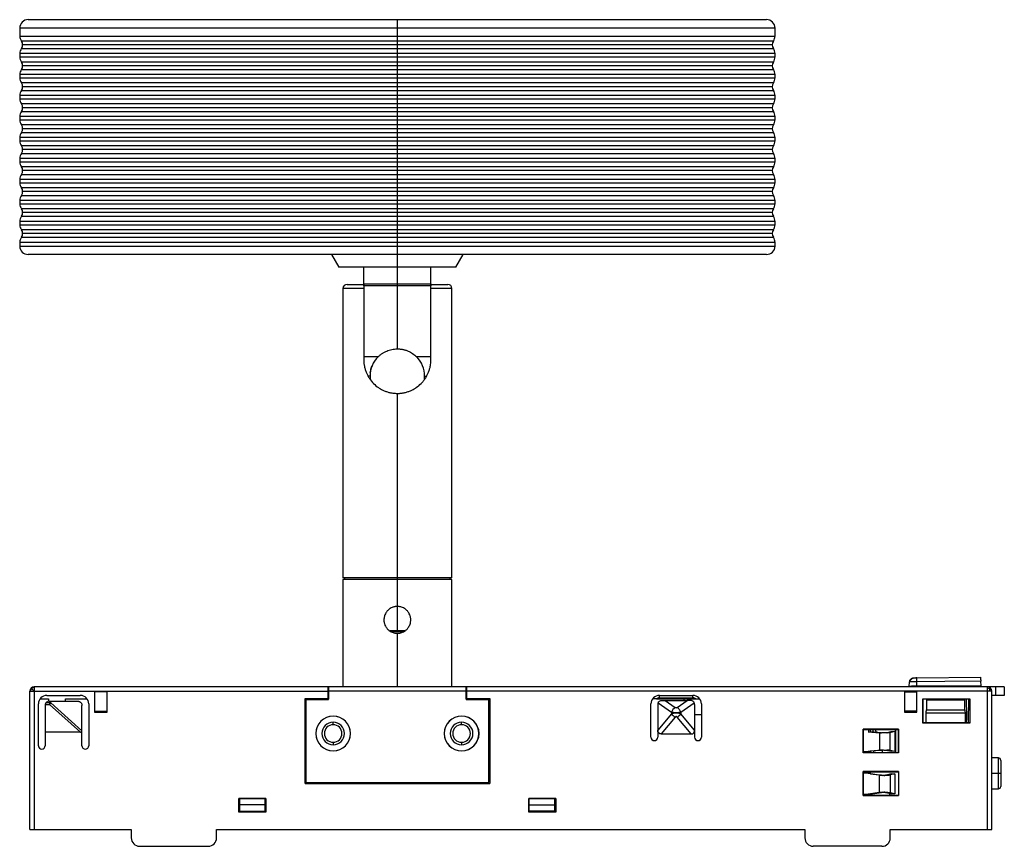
# Paper-space layout '_Inferior' of a CAD drawing. Header units: millimetres. Extents: x -31 to 87, y -3 to 95.
import ezdxf

# ---------------------------------------------------------------- set-up
doc = ezdxf.new("R2010")
doc.units = ezdxf.units.MM

psp = doc.layouts.new('_Inferior')

# ---------------------------------------------------------------- linework, layer by layer
at = {"color": 7, "linetype": 'Continuous', "lineweight": 25}
for p, q in [((-29.64, 95.06), (58.36, 95.06)), ((14.36, 55.81), (14.36, 95.06)), ((-30.64, 94.06), (-30.64, 93.11)), ((59.36, 94.06), (-30.64, 94.06)), ((59.36, 93.11), (59.36, 94.06)), ((-30.64, 93.11), (59.36, 93.11)), ((59.16, 92.51), (-30.44, 92.51)), ((-30.44, 91.61), (59.16, 91.61)), ((59.01, 92.06), (-30.29, 92.06)), ((-30.64, 91.01), (-30.64, 90.61)), ((59.36, 91.01), (-30.64, 91.01)), ((-30.64, 90.61), (59.36, 90.61)), ((59.36, 90.61), (59.36, 91.01)), ((59.16, 90.01), (-30.44, 90.01)), ((59.01, 89.56), (-30.29, 89.56)), ((-30.64, 88.51), (-30.64, 88.11)), ((59.36, 88.51), (-30.64, 88.51)), ((-30.64, 88.11), (59.36, 88.11)), ((-30.44, 89.11), (59.16, 89.11)), ((59.36, 88.11), (59.36, 88.51)), ((59.16, 87.51), (-30.44, 87.51)), ((59.01, 87.06), (-30.29, 87.06)), ((-30.64, 86.01), (-30.64, 85.61)), ((59.36, 86.01), (-30.64, 86.01)), ((-30.44, 86.61), (59.16, 86.61)), ((59.36, 85.61), (59.36, 86.01)), ((-30.64, 85.61), (59.36, 85.61)), ((59.16, 85.01), (-30.44, 85.01)), ((59.01, 84.56), (-30.29, 84.56)), ((-30.64, 83.51), (-30.64, 83.11)), ((59.36, 83.51), (-30.64, 83.51)), ((-30.44, 84.11), (59.16, 84.11)), ((59.36, 83.11), (59.36, 83.51)), ((-30.64, 83.11), (59.36, 83.11)), ((59.16, 82.51), (-30.44, 82.51)), ((-30.64, 81.01), (-30.64, 80.61)), ((59.36, 81.01), (-30.64, 81.01)), ((-30.44, 81.61), (59.16, 81.61)), ((59.01, 82.06), (-30.29, 82.06)), ((59.36, 80.61), (59.36, 81.01)), ((-30.64, 80.61), (59.36, 80.61)), ((59.16, 80.01), (-30.44, 80.01)), ((-30.44, 79.11), (59.16, 79.11)), ((59.01, 79.56), (-30.29, 79.56)), ((-30.64, 78.51), (-30.64, 78.11)), ((59.36, 78.51), (-30.64, 78.51)), ((-30.64, 78.11), (59.36, 78.11)), ((59.16, 77.51), (-30.44, 77.51)), ((59.36, 78.11), (59.36, 78.51)), ((-30.44, 76.61), (59.16, 76.61)), ((59.01, 77.06), (-30.29, 77.06)), ((-30.64, 76.01), (-30.64, 75.61)), ((59.36, 76.01), (-30.64, 76.01)), ((-30.64, 75.61), (59.36, 75.61)), ((59.36, 75.61), (59.36, 76.01)), ((59.16, 75.01), (-30.44, 75.01)), ((-30.44, 74.11), (59.16, 74.11)), ((59.01, 74.56), (-30.29, 74.56)), ((-30.64, 73.51), (-30.64, 73.11)), ((59.36, 73.51), (-30.64, 73.51)), ((-30.64, 73.11), (59.36, 73.11)), ((59.36, 73.11), (59.36, 73.51)), ((59.16, 72.51), (-30.44, 72.51)), ((-30.44, 71.61), (59.16, 71.61)), ((59.01, 72.06), (-30.29, 72.06)), ((-30.64, 71.01), (-30.64, 70.61)), ((59.36, 71.01), (-30.64, 71.01)), ((-30.64, 70.61), (59.36, 70.61)), ((59.36, 70.61), (59.36, 71.01)), ((59.16, 70.01), (-30.44, 70.01)), ((59.01, 69.56), (-30.29, 69.56)), ((-30.64, 68.51), (-30.64, 68.06)), ((59.36, 68.51), (-30.64, 68.51)), ((-30.64, 68.06), (59.36, 68.06)), ((-30.44, 69.11), (59.16, 69.11)), ((59.36, 68.06), (59.36, 68.51)), ((58.36, 67.06), (-29.64, 67.06)), ((6.51, 67.06), (7.38, 65.56)), ((21.34, 65.56), (22.2, 67.06)), ((21.34, 65.56), (7.38, 65.56)), ((10.36, 63.58), (10.36, 65.56)), ((18.36, 63.58), (18.36, 65.56)), ((8.36, 63.5), (10.36, 63.5)), ((10.36, 63.58), (18.36, 63.58)), ((18.36, 63.5), (20.36, 63.5)), ((7.86, 63), (7.86, 28.5)), ((10.36, 63), (7.86, 63)), ((18.36, 63.32), (10.36, 63.32)), ((10.36, 63), (10.36, 54.5)), ((18.36, 54.5), (18.36, 63)), ((20.86, 63), (18.36, 63)), ((20.86, 28.5), (20.86, 63)), ((12.05, 54.85), (10.36, 54.85)), ((12.01, 54.79), (12.07, 54.86)), ((16.32, 55.13), (16.68, 54.81)), ((18.36, 54.85), (16.66, 54.85)), ((11.11, 52.56), (10.83, 52.56)), ((11.11, 52.56), (11.11, 52.17)), ((17.61, 52.18), (17.61, 52.56)), ((17.61, 52.56), (17.88, 52.56)), ((14.36, 22.19), (14.36, 50.5)), ((20.86, 28.5), (7.86, 28.5)), ((7.86, 28.3), (7.86, 15.5)), ((20.86, 28.3), (7.86, 28.3)), ((8.06, 28.5), (8.06, 28.3)), ((20.66, 28.3), (20.66, 28.5)), ((20.86, 15.5), (20.86, 28.3)), ((13.58, 22.12), (15.12, 22.12)), ((14.36, 22.14), (14.36, 22.18)), ((14.36, 15.5), (14.36, 21.9)), ((76.24, 16.58), (83.83, 16.65)), ((-28.92, 15), (-29.27, 15.35)), ((-28.92, 15.5), (-28.92, -1.5)), ((86.68, 15.5), (-28.92, 15.5)), ((6.15, 15.5), (6.15, 14.06)), ((22.56, 14.06), (22.56, 15.5)), ((75.35, 15.57), (67.73, 15.5)), ((75.35, 15.57), (75.39, 16.12)), ((75.35, 15.5), (75.35, 15.57)), ((83.93, 15.65), (76.25, 15.58)), ((76.25, 15.5), (76.25, 15.58)), ((78.1, 15.5), (78.1, 15.6)), ((80.81, 15.62), (80.8, 15.5)), ((83.93, 15.65), (83.88, 16.19)), ((83.93, 15.5), (83.93, 15.65)), ((84.68, -1.5), (84.68, 15.5)), ((85.68, 14.5), (85.68, 15.5)), ((86.68, 15.5), (86.68, 14.5)), ((-29.42, -1.5), (-29.42, 15)), ((-29.42, 15), (6.09, 15)), ((-28.22, 14.1), (-27.22, 14.1)), ((-27.42, 14.5), (-23.42, 14.5)), ((-27.22, 14.1), (-27.22, 13.79)), ((-25.19, 13.8), (-25.19, 14.1)), ((-25.19, 14.1), (-22.62, 14.1)), ((-21.73, 15), (-21.73, 12.5)), ((-20.23, 14.9), (-21.73, 14.9)), ((-20.23, 12.5), (-20.23, 15)), ((3.36, 14.13), (6.09, 14.13)), ((3.36, 4), (3.36, 14.13)), ((6.09, 15), (6.09, 14.13)), ((6.09, 14.13), (6.15, 14.06)), ((22.56, 15), (6.16, 15)), ((6.16, 14), (6.16, 15)), ((22.56, 15), (22.56, 14)), ((22.56, 14.06), (22.63, 14.13)), ((85.18, 15), (22.63, 15)), ((22.63, 14.13), (22.63, 15)), ((22.63, 14.13), (25.36, 14.13)), ((25.36, 14.13), (25.36, 4)), ((45.22, 14.1), (49.94, 14.1)), ((45.58, 14.5), (49.58, 14.5)), ((45.58, 14.2), (45.58, 14.5)), ((45.58, 14.2), (49.58, 14.2)), ((48.5, 14.1), (48.5, 13.9)), ((49.58, 14.2), (49.58, 14.5)), ((74.77, 15), (74.77, 12.5)), ((74.77, 14.9), (76.27, 14.9)), ((76.27, 12.5), (76.27, 15)), ((76.97, 14.1), (82.59, 14.1)), ((76.97, 11.19), (76.97, 14.1)), ((76.99, 14.1), (76.99, 11.21)), ((77.42, 14.1), (77.42, 13.92)), ((81.97, 13.92), (81.97, 14.1)), ((82.21, 12.05), (82.19, 14.1)), ((82.42, 11.22), (82.47, 14.1)), ((82.59, 14.1), (82.59, 11.19)), ((85.18, -1.5), (85.18, 15)), ((86.68, 14.5), (85.18, 14.5)), ((-28.42, 8.5), (-28.42, 13.5)), ((-27.62, 13.3), (-27.62, 8.5)), ((-27.61, 13.41), (-27.1, 13.41)), ((-27.1, 13.59), (-27.52, 13.6)), ((-27.12, 13.8), (-23.72, 13.8)), ((-27.1, 13.8), (-27.1, 13.41)), ((-26.94, 13.59), (-27.1, 13.59)), ((-27.1, 13.41), (-23.4, 10.1)), ((-26.94, 13.59), (-26.94, 13.8)), ((-23.22, 10.26), (-26.94, 13.59)), ((-23.22, 8.5), (-23.22, 13.3)), ((-22.42, 13.5), (-22.42, 8.5)), ((3.36, 14), (6.16, 14)), ((3.46, 14), (3.46, 4.1)), ((22.56, 14), (25.36, 14)), ((25.26, 4.1), (25.26, 14)), ((44.58, 9.5), (44.58, 13.5)), ((45.38, 13.4), (45.38, 9.5)), ((45.42, 13.6), (47.01, 12.5)), ((46.26, 13.9), (47.47, 13.07)), ((46.26, 13.9), (48.9, 13.9)), ((47.7, 13.07), (48.9, 13.9)), ((48.15, 12.5), (49.74, 13.6)), ((49.78, 13.4), (49.78, 9.5)), ((50.58, 13.5), (50.58, 9.5)), ((77.41, 13.92), (77.4, 12.78)), ((81.97, 13.92), (77.41, 13.92)), ((81.99, 12.78), (81.97, 13.92)), ((-21.73, 12.6), (-20.23, 12.6)), ((-21.73, 12.5), (-20.23, 12.5)), ((47.01, 12.3), (45.38, 10.36)), ((47.47, 11.9), (45.79, 9.9)), ((47.01, 12.5), (47.01, 12.3)), ((49.38, 9.9), (47.7, 11.9)), ((48.15, 12.5), (48.15, 12.3)), ((49.78, 10.36), (48.15, 12.3)), ((49.78, 12.2), (50.58, 12.2)), ((76.27, 12.6), (74.77, 12.6)), ((74.77, 12.5), (76.27, 12.5)), ((77.37, 11.21), (77.39, 12.43)), ((77.39, 12.43), (82, 12.43)), ((77.4, 12.78), (81.99, 12.78)), ((82, 12.43), (82.02, 11.21)), ((82.58, 12.56), (82.58, 11.21)), ((6.71, 11), (6.71, 11.3)), ((22.01, 11), (22.01, 11.3)), ((25.36, 10.56), (25.26, 10.56)), ((76.99, 11.21), (76.97, 11.19)), ((82.59, 11.19), (76.97, 11.19)), ((82.58, 11.21), (76.99, 11.21)), ((77.37, 11.21), (82.02, 11.21)), ((82.42, 11.22), (82.15, 11.22)), ((82.58, 11.21), (82.59, 11.19)), ((-23.4, 10.1), (-27.62, 10.1)), ((4.64, 9.95), (4.62, 9.95)), ((8.77, 9.95), (8.79, 9.95)), ((19.94, 9.95), (19.92, 9.95)), ((24.07, 9.95), (24.09, 9.95)), ((25.26, 10.39), (25.36, 10.39)), ((25.36, 9.51), (25.26, 9.51)), ((45.79, 9.9), (49.38, 9.9)), ((69.87, 7.64), (69.87, 10.46)), ((74.09, 10.46), (69.87, 10.46)), ((69.87, 10.46), (69.89, 10.44)), ((69.89, 7.66), (69.89, 10.44)), ((69.89, 10.44), (74.08, 10.44)), ((70.47, 10.15), (71.81, 10.02)), ((70.54, 10.15), (70.54, 10.44)), ((70.71, 10.44), (70.71, 10.15)), ((71.02, 10.43), (70.71, 10.43)), ((70.71, 10.15), (70.75, 10.15)), ((72.04, 10.02), (70.75, 10.15)), ((71.02, 10.43), (71.03, 10.12)), ((71.3, 10.43), (71.41, 10.08)), ((71.81, 10.02), (71.81, 7.98)), ((71.81, 10.02), (72.04, 10.02)), ((72.37, 10.02), (72.31, 10.02)), ((72.98, 10.03), (72.69, 10.03)), ((72.75, 10.06), (73.19, 10.17)), ((72.75, 10.06), (73.1, 10.06)), ((73.1, 10.06), (73.65, 10.21)), ((73.1, 7.94), (73.1, 10.06)), ((73.19, 10.17), (73.65, 10.21)), ((73.65, 10.21), (73.65, 7.79)), ((73.73, 10.43), (73.71, 7.73)), ((74.06, 10.43), (73.73, 10.43)), ((74.06, 10.43), (74.06, 7.66)), ((74.08, 10.44), (74.09, 10.46)), ((74.08, 7.66), (74.08, 10.44)), ((74.09, 10.46), (74.09, 7.64)), ((6.71, 8.9), (6.71, 8.6)), ((22.01, 8.9), (22.01, 8.6)), ((25.36, 9.34), (25.26, 9.34)), ((69.89, 7.66), (69.87, 7.64)), ((74.09, 7.64), (69.87, 7.64)), ((74.08, 7.66), (69.89, 7.66)), ((70.71, 7.78), (69.9, 7.78)), ((69.9, 7.66), (69.9, 7.78)), ((70.47, 7.85), (71.81, 7.98)), ((70.54, 7.78), (70.54, 7.85)), ((70.71, 7.85), (70.71, 7.78)), ((70.75, 7.85), (70.71, 7.85)), ((72.04, 7.98), (70.75, 7.85)), ((71.09, 7.89), (71.1, 7.66)), ((71.81, 7.98), (72.04, 7.98)), ((72.07, 8), (72.17, 7.66)), ((72.31, 7.98), (72.37, 7.98)), ((72.98, 7.97), (72.69, 7.97)), ((72.75, 7.94), (73.1, 7.94)), ((72.75, 7.94), (73.19, 7.83)), ((73.65, 7.79), (73.1, 7.94)), ((73.65, 7.79), (73.19, 7.83)), ((73.64, 7.66), (73.71, 7.73)), ((74.06, 7.7), (74.02, 7.65)), ((74.09, 7.64), (74.08, 7.66)), ((85.97, 7.05), (85.18, 7.05)), ((85.97, 3.35), (85.97, 7.05)), ((3.46, 6.91), (3.36, 6.91)), ((3.46, 6.69), (3.36, 6.69)), ((3.36, 5.91), (3.46, 5.91)), ((25.36, 6.91), (25.26, 6.91)), ((25.36, 6.69), (25.26, 6.69)), ((25.26, 5.91), (25.36, 5.91)), ((86.27, 6.75), (86.27, 3.65)), ((3.36, 5.69), (3.46, 5.69)), ((25.26, 5.69), (25.36, 5.69)), ((69.87, 2.54), (69.87, 5.41)), ((74.09, 5.41), (69.87, 5.41)), ((69.87, 5.41), (69.89, 5.39)), ((69.89, 5.39), (74.08, 5.39)), ((69.89, 2.56), (69.89, 5.39)), ((69.9, 5.28), (70.71, 5.28)), ((71.81, 5), (70.47, 5.17)), ((70.54, 5.28), (70.54, 5.17)), ((70.71, 5.28), (70.71, 5.17)), ((70.71, 5.17), (70.75, 5.16)), ((70.75, 5.16), (72.04, 5)), ((71.81, 2.9), (71.81, 5)), ((72.04, 5), (71.81, 5)), ((72.59, 4.97), (72.8, 4.97)), ((73.19, 5.13), (72.75, 5.01)), ((73.1, 5.01), (72.75, 5.01)), ((73.65, 5.16), (73.1, 5.01)), ((73.1, 5.01), (73.1, 2.89)), ((73.19, 5.13), (73.65, 5.16)), ((73.65, 5.16), (73.65, 2.74)), ((74.08, 5.39), (74.09, 5.41)), ((74.08, 5.39), (74.08, 2.56)), ((74.09, 5.41), (74.09, 2.54)), ((86.27, 5.2), (85.18, 5.2)), ((3.36, 4), (25.36, 4)), ((3.46, 4.1), (25.26, 4.1)), ((11.71, 4), (11.71, 4.1)), ((17.71, 4), (17.71, 4.1)), ((69.89, 2.56), (69.87, 2.54)), ((69.87, 2.54), (74.09, 2.54)), ((74.08, 2.56), (69.89, 2.56)), ((69.9, 2.7), (70.71, 2.7)), ((69.9, 2.57), (69.9, 2.7)), ((69.9, 2.6), (74.06, 2.6)), ((71.81, 2.9), (70.47, 2.73)), ((70.54, 2.73), (70.54, 2.7)), ((70.71, 2.73), (72.04, 2.9)), ((70.75, 2.74), (70.71, 2.73)), ((70.71, 2.73), (70.71, 2.7)), ((72.04, 2.9), (71.81, 2.9)), ((72.8, 2.93), (72.59, 2.93)), ((73.1, 2.89), (72.75, 2.89)), ((72.75, 2.89), (73.19, 2.77)), ((72.98, 2.83), (72.99, 2.6)), ((73.65, 2.74), (73.1, 2.89)), ((73.65, 2.74), (73.19, 2.77)), ((74.09, 2.54), (74.08, 2.56)), ((85.18, 3.35), (85.97, 3.35)), ((-4.53, 2.21), (-1.31, 2.21)), ((-4.53, 0.59), (-4.53, 2.21)), ((-4.52, 2.2), (-4.53, 2.21)), ((-4.52, 2.2), (-4.52, 0.6)), ((-1.32, 2.2), (-4.52, 2.2)), ((-4.42, 0.7), (-4.42, 2.2)), ((-1.42, 1.45), (-4.42, 1.45)), ((-1.42, 2.2), (-1.42, 0.7)), ((-1.31, 2.21), (-1.32, 2.2)), ((-1.32, 0.6), (-1.32, 2.2)), ((-1.31, 2.21), (-1.31, 0.59)), ((30.02, 2.21), (33.24, 2.21)), ((30.02, 0.59), (30.02, 2.21)), ((30.03, 2.2), (30.02, 2.21)), ((30.03, 2.2), (30.03, 0.6)), ((33.23, 2.2), (30.03, 2.2)), ((30.08, 0.7), (30.08, 2.2)), ((30.08, 1.45), (33.08, 1.45)), ((33.08, 2.2), (33.08, 0.7)), ((33.23, 2.2), (33.24, 2.21)), ((33.23, 0.6), (33.23, 2.2)), ((33.24, 2.21), (33.24, 0.59)), ((-4.52, 0.6), (-4.53, 0.59)), ((-1.31, 0.59), (-4.53, 0.59)), ((-4.52, 0.6), (-1.32, 0.6)), ((-4.42, 0.7), (-1.42, 0.7)), ((-1.32, 0.6), (-1.31, 0.59)), ((30.02, 0.59), (30.03, 0.6)), ((33.24, 0.59), (30.02, 0.59)), ((30.03, 0.6), (33.23, 0.6)), ((33.08, 0.7), (30.08, 0.7)), ((33.23, 0.6), (33.24, 0.59)), ((-29.42, -1.5), (-17.35, -1.5)), ((-17.35, -1.5), (-17.35, -2.5)), ((-7.18, -1.5), (62.92, -1.5)), ((-7.18, -2.5), (-7.18, -1.5)), ((62.92, -1.5), (62.92, -2.5)), ((73.09, -2.52), (73.1, -1.5)), ((73.1, -1.5), (85.18, -1.5)), ((-16.35, -3.5), (-8.18, -3.5)), ((72.09, -3.5), (63.92, -3.5))]:
    psp.add_line(p, q, dxfattribs=at)
at = {"color": 7, "linetype": 'Continuous', "lineweight": 25, "flags": 128}
for points in [[(14.36, 22.19), (13.9, 22.19), (13.48, 22.19)], [(13.51, 22.18), (13.8, 22.18), (14.36, 22.18)], [(14.36, 22.14), (13.8, 22.14), (13.56, 22.14)], [(15.23, 22.19), (14.81, 22.19), (14.36, 22.19)], [(14.36, 22.18), (14.91, 22.18), (15.21, 22.18)], [(15.14, 22.14), (14.91, 22.14), (14.36, 22.14)], [(83.88, 16.19), (79.6, 16.15), (76.24, 16.12)], [(76.25, 15.58), (76.25, 15.88), (76.24, 16.12)], [(84.68, 15.5), (84.68, 15.5)]]:
    psp.add_lwpolyline(points, dxfattribs=at)
at = {"color": 7, "linetype": 'Continuous', "lineweight": 25}
for centre, radius, start, end in [((-29.64, 94.06), 1, 90, 180), ((58.36, 94.06), 1, 0, 90), ((-29.64, 93.11), 1, 180, 216.8699), ((58.36, 93.11), 1, 323.1301, 0), ((-29.64, 91.01), 1, 143.1301, 180), ((-31.04, 92.06), 0.75, 323.1301, 36.8699), ((59.76, 92.06), 0.75, 143.1301, 216.8699), ((58.36, 91.01), 1, 0, 36.8699), ((-29.64, 90.61), 1, 180, 216.8699), ((58.36, 90.61), 1, 323.1301, 0), ((-31.04, 89.56), 0.75, 323.1301, 36.8699), ((59.76, 89.56), 0.75, 143.1301, 216.8699), ((-29.64, 88.51), 1, 143.1301, 180), ((-29.64, 88.11), 1, 180, 216.8699), ((58.36, 88.51), 1, 0, 36.8699), ((58.36, 88.11), 1, 323.1301, 0), ((-31.04, 87.06), 0.75, 323.1301, 36.8699), ((59.76, 87.06), 0.75, 143.1301, 216.8699), ((-29.64, 86.01), 1, 143.1301, 180), ((58.36, 86.01), 1, 0, 36.8699), ((-29.64, 85.61), 1, 180, 216.8699), ((-31.04, 84.56), 0.75, 323.1301, 36.8699), ((59.76, 84.56), 0.75, 143.1301, 216.8699), ((58.36, 85.61), 1, 323.1301, 0), ((-29.64, 83.51), 1, 143.1301, 180), ((58.36, 83.51), 1, 0, 36.8699), ((-29.64, 83.11), 1, 180, 216.8699), ((-31.04, 82.06), 0.75, 323.1301, 36.8699), ((59.76, 82.06), 0.75, 143.1301, 216.8699), ((58.36, 83.11), 1, 323.1301, 0), ((-29.64, 81.01), 1, 143.1301, 180), ((58.36, 81.01), 1, 0, 36.8699), ((-29.64, 80.61), 1, 180, 216.8699), ((-31.04, 79.56), 0.75, 323.1301, 36.8699), ((59.76, 79.56), 0.75, 143.1301, 216.8699), ((58.36, 80.61), 1, 323.1301, 0), ((-29.64, 78.51), 1, 143.1301, 180), ((58.36, 78.51), 1, 0, 36.8699), ((-29.64, 78.11), 1, 180, 216.8699), ((-31.04, 77.06), 0.75, 323.1301, 36.8699), ((59.76, 77.06), 0.75, 143.1301, 216.8699), ((58.36, 78.11), 1, 323.1301, 0), ((-29.64, 76.01), 1, 143.1301, 180), ((58.36, 76.01), 1, 0, 36.8699), ((-29.64, 75.61), 1, 180, 216.8699), ((58.36, 75.61), 1, 323.1301, 0), ((-29.64, 73.51), 1, 143.1301, 180), ((-31.04, 74.56), 0.75, 323.1301, 36.8699), ((59.76, 74.56), 0.75, 143.1301, 216.8699), ((58.36, 73.51), 1, 0, 36.8699), ((-29.64, 73.11), 1, 180, 216.8699), ((58.36, 73.11), 1, 323.1301, 0), ((-29.64, 71.01), 1, 143.1301, 180), ((-31.04, 72.06), 0.75, 323.1301, 36.8699), ((59.76, 72.06), 0.75, 143.1301, 216.8699), ((58.36, 71.01), 1, 0, 36.8699), ((-29.64, 70.61), 1, 180, 216.8699), ((58.36, 70.61), 1, 323.1301, 0), ((-31.04, 69.56), 0.75, 323.1301, 36.8699), ((59.76, 69.56), 0.75, 143.1301, 216.8699), ((-29.64, 68.51), 1, 143.1301, 180), ((-29.64, 68.06), 1, 180, 270), ((58.36, 68.06), 1, 270, 0), ((58.36, 68.51), 1, 0, 36.8699), ((8.36, 63), 0.5, 90, 180), ((20.36, 63), 0.5, 0, 90), ((14.36, 52.56), 3.25, 135.1695, 180), ((14.36, 52.56), 3.25, 0, 44.8305), ((-28.92, 15), 0.5, 90, 180), ((-28.81, 14.88), 0.573, 134.5103, 167.9391), ((-28.8, 14.89), 0.573, 102.0609, 135.4897), ((84.68, 15), 0.5, 0, 90), ((84.69, 14.7), 0.651, 64.1904, 90.4767), ((84.8, 15.31), 0.167, 351.5109, 53.1182), ((84.16, 15.32), 0.814, 336.8221, 357.7731), ((84.84, 14.97), 0.34, 4.4151, 67.997), ((-27.42, 13.5), 1, 90, 180), ((-23.42, 13.5), 1, 0, 90), ((45.58, 13.5), 1, 90, 180), ((45.58, 13.5), 0.7, 90, 121.0652), ((49.58, 13.5), 1, 0, 90), ((49.58, 13.5), 0.7, 58.9523, 90), ((-27.12, 13.3), 0.5, 90, 143.7795), ((-27.1, 17.56), 4.03, 269.9991, 270.7871), ((-28.44, 14.79), 1.92, 314.2961, 316.6382), ((-31.56, 13.53), 4.51, 0.0018, 0.7802), ((-27.1, 17.42), 3.88, 270.7849, 271.6143), ((-31.35, 13.53), 4.31, 359.188, 0.0044), ((-28.51, 14.86), 2.02, 316.627, 319.0227), ((-28.47, 14.82), 1.97, 319.0117, 321.2922), ((48.38, 11.87), 1.51, 127.3489, 155.2134), ((6.71, 9.95), 2.08, 0, 180), ((6.71, 9.95), 2.06, 0, 180), ((22.01, 9.95), 2.08, 0, 180), ((22.01, 9.95), 2.06, 0, 180), ((46.68, 13.51), 1.9, 302.2419, 320.5838), ((6.71, 9.95), 1.35, 90, 270), ((6.71, 9.95), 1.05, 90, 270), ((6.71, 9.95), 1.35, 270, 90), ((6.71, 9.95), 1.05, 270, 90), ((22.01, 9.95), 1.35, 90, 270), ((22.01, 9.95), 1.05, 90, 270), ((22.01, 9.95), 1.35, 270, 90), ((22.01, 9.95), 1.05, 270, 90), ((6.71, 9.95), 2.08, 180, 0), ((6.71, 9.95), 2.06, 180, 0), ((22.01, 9.95), 2.08, 180, 0), ((22.01, 9.95), 2.06, 180, 0), ((44.98, 9.5), 0.4, 180, 0), ((50.18, 9.5), 0.4, 180, 0), ((-28.02, 8.5), 0.4, 180, 360), ((-22.82, 8.5), 0.4, 180, 360), ((85.97, 6.75), 0.3, 0, 90), ((85.97, 3.65), 0.3, 270, 0), ((-16.35, -2.5), 1, 180, 270), ((-8.18, -2.5), 1, 270, 0), ((63.92, -2.5), 1, 180, 270), ((72.09, -2.5), 1, 270, 359)]:
    psp.add_arc(centre, radius, start, end, dxfattribs=at)
for points, knots in [([(10.36, 63.32), (10.36, 63.34), (10.36, 63.39), (10.36, 63.48), (10.36, 63.55), (10.36, 63.58)], [0, 0, 0, 0, 0.303912, 0.637233, 1, 1, 1, 1]), ([(10.36, 63.5), (10.36, 63.5), (10.36, 63.5), (10.36, 63.48), (10.36, 63.46), (10.36, 63.42), (10.36, 63.38), (10.36, 63.31), (10.36, 63.22), (10.36, 63.11), (10.36, 63.04), (10.36, 63)], [0, 0, 0, 0, 0.105597, 0.206987, 0.305462, 0.402433, 0.499376, 0.62502, 0.749602, 0.875251, 1, 1, 1, 1]), ([(18.36, 63.58), (18.36, 63.53), (18.36, 63.43), (18.36, 63.35), (18.36, 63.32)], [0, 0, 0, 0, 0.533107, 1, 1, 1, 1]), ([(18.36, 63), (18.36, 63.02), (18.36, 63.06), (18.36, 63.12), (18.36, 63.18), (18.36, 63.24), (18.36, 63.29), (18.36, 63.34), (18.36, 63.41), (18.36, 63.49), (18.36, 63.49), (18.36, 63.5)], [0, 0, 0, 0, 0.069729, 0.137534, 0.205005, 0.273755, 0.345311, 0.42103, 0.502062, 0.740839, 1, 1, 1, 1]), ([(12.05, 54.85), (12.09, 54.89), (12.18, 54.97), (12.32, 55.09), (12.46, 55.2), (12.61, 55.3), (12.76, 55.39), (12.92, 55.47), (13.13, 55.57), (13.39, 55.67), (13.71, 55.75), (14.03, 55.8), (14.25, 55.8), (14.36, 55.81)], [0, 0, 0, 0, 0.073039, 0.14529, 0.216914, 0.28808, 0.358956, 0.429715, 0.500531, 0.627829, 0.752712, 0.876363, 1, 1, 1, 1]), ([(14.36, 55.81), (14.41, 55.81), (14.52, 55.8), (14.68, 55.79), (14.84, 55.77), (15, 55.74), (15.16, 55.71), (15.32, 55.66), (15.47, 55.61), (15.68, 55.53), (15.91, 55.41), (16.18, 55.25), (16.43, 55.06), (16.59, 54.92), (16.66, 54.85)], [0, 0, 0, 0, 0.061943, 0.123738, 0.185538, 0.247498, 0.309768, 0.372499, 0.435837, 0.499924, 0.623676, 0.747663, 0.872807, 1, 1, 1, 1]), ([(10.36, 54.5), (10.36, 54.45), (10.36, 54.34), (10.37, 54.18), (10.38, 54.02), (10.41, 53.86), (10.45, 53.63), (10.53, 53.32), (10.66, 52.96), (10.83, 52.6), (11.09, 52.16), (11.51, 51.66), (12, 51.25), (12.44, 50.98), (12.8, 50.81), (13.17, 50.67), (13.51, 50.59), (13.82, 50.53), (14.09, 50.51), (14.27, 50.5), (14.36, 50.5)], [0, 0, 0, 0, 0.0245353, 0.0492933, 0.0742973, 0.0995699, 0.1251329, 0.1853014, 0.2502044, 0.3080886, 0.3752842, 0.5004244, 0.6248828, 0.6898532, 0.7497511, 0.8132566, 0.8741653, 0.9165038, 0.9584257, 1, 1, 1, 1]), ([(14.36, 50.5), (14.41, 50.5), (14.52, 50.5), (14.68, 50.51), (14.84, 50.53), (15, 50.55), (15.23, 50.59), (15.54, 50.67), (15.91, 50.81), (16.27, 50.98), (16.71, 51.25), (17.11, 51.58), (17.45, 51.96), (17.69, 52.27), (17.88, 52.6), (18.05, 52.96), (18.18, 53.32), (18.27, 53.66), (18.32, 53.96), (18.35, 54.23), (18.35, 54.41), (18.36, 54.5)], [0, 0, 0, 0, 0.024679, 0.049471, 0.074392, 0.099457, 0.124678, 0.185937, 0.249838, 0.309916, 0.375121, 0.499847, 0.562527, 0.62494, 0.691944, 0.749708, 0.814553, 0.874691, 0.91719, 0.958925, 1, 1, 1, 1]), ([(11.13, 52.97), (11.16, 53.16), (11.21, 53.43), (11.31, 53.66), (11.34, 53.73)], [0, 0, 0, 0, 0.713661, 1, 1, 1, 1]), ([(14.36, 25.1), (14.32, 25.1), (14.23, 25.1), (14.11, 25.08), (13.99, 25.06), (13.86, 25.02), (13.7, 24.96), (13.47, 24.85), (13.21, 24.64), (13.01, 24.38), (12.88, 24.13), (12.81, 23.91), (12.76, 23.7), (12.76, 23.57), (12.76, 23.5)], [0, 0, 0, 0, 0.047877, 0.096828, 0.14687, 0.198019, 0.250288, 0.356141, 0.500181, 0.646068, 0.749997, 0.836643, 0.919953, 1, 1, 1, 1]), ([(15.96, 23.5), (15.96, 23.54), (15.95, 23.62), (15.94, 23.74), (15.92, 23.87), (15.88, 23.99), (15.82, 24.15), (15.7, 24.38), (15.5, 24.64), (15.24, 24.85), (14.99, 24.98), (14.77, 25.05), (14.56, 25.09), (14.42, 25.1), (14.36, 25.1)], [0, 0, 0, 0, 0.047646, 0.096461, 0.146464, 0.197669, 0.250092, 0.353998, 0.499897, 0.643883, 0.749728, 0.8362, 0.919601, 1, 1, 1, 1]), ([(12.76, 23.5), (12.76, 23.46), (12.76, 23.38), (12.77, 23.26), (12.8, 23.13), (12.83, 23.01), (12.89, 22.84), (13.01, 22.62), (13.21, 22.36), (13.48, 22.15), (13.73, 22.02), (13.94, 21.95), (14.15, 21.91), (14.29, 21.9), (14.36, 21.9)], [0, 0, 0, 0, 0.047721, 0.096619, 0.14671, 0.19801, 0.250534, 0.354388, 0.500472, 0.644278, 0.750154, 0.836468, 0.919727, 1, 1, 1, 1]), ([(14.36, 21.9), (14.4, 21.9), (14.48, 21.9), (14.6, 21.92), (14.72, 21.94), (14.85, 21.98), (15.01, 22.04), (15.24, 22.15), (15.5, 22.36), (15.7, 22.62), (15.83, 22.87), (15.91, 23.09), (15.95, 23.3), (15.95, 23.43), (15.96, 23.5)], [0, 0, 0, 0, 0.047848, 0.096769, 0.146778, 0.197892, 0.250123, 0.356051, 0.500195, 0.646135, 0.750109, 0.836713, 0.919986, 1, 1, 1, 1]), ([(75.39, 16.12), (75.4, 16.24), (75.46, 16.36), (75.64, 16.53), (75.76, 16.58), (75.88, 16.58)], [0, 0, 0, 0, 0.5, 0.5, 1, 1, 1, 1]), ([(76.24, 16.57), (76.09, 16.57), (75.89, 16.56), (75.67, 16.46), (75.56, 16.38), (75.45, 16.26), (75.42, 16.17), (75.41, 16.12)], [0, 0, 0, 0, 0.413977, 0.537961, 0.679869, 0.836232, 1, 1, 1, 1]), ([(75.88, 16.58), (75.88, 16.58), (75.92, 16.58), (76.02, 16.58), (76.06, 16.58), (76.15, 16.58), (76.19, 16.58), (76.24, 16.58)], [0, 0, 0, 0, 0.5, 0.5, 0.75, 0.75, 1, 1, 1, 1]), ([(76.24, 16.12), (76.24, 16.18), (76.24, 16.24), (76.24, 16.36), (76.24, 16.41), (76.24, 16.49), (76.24, 16.53), (76.24, 16.57), (76.24, 16.58), (76.24, 16.58)], [0, 0, 0, 0, 0.25, 0.25, 0.5, 0.5, 0.75, 0.75, 1, 1, 1, 1]), ([(83.83, 16.65), (83.83, 16.65), (83.83, 16.65), (83.83, 16.64), (83.83, 16.62), (83.84, 16.58), (83.84, 16.52), (83.85, 16.45), (83.86, 16.37), (83.87, 16.29), (83.87, 16.23), (83.88, 16.19)], [0, 0, 0, 0, 0.081906, 0.16476, 0.249805, 0.37193, 0.499402, 0.621172, 0.748999, 0.873133, 1, 1, 1, 1]), ([(6.09, 15.5), (6.09, 15.5), (6.09, 15.49), (6.09, 15.44), (6.09, 15.4), (6.09, 15.3), (6.09, 15.25), (6.09, 15.12), (6.09, 15.06), (6.09, 15)], [0, 0, 0, 0, 0.25, 0.25, 0.5, 0.5, 0.75, 0.75, 1, 1, 1, 1]), ([(6.16, 15), (6.16, 15.06), (6.16, 15.12), (6.16, 15.25), (6.16, 15.3), (6.16, 15.4), (6.16, 15.44), (6.16, 15.49), (6.16, 15.5), (6.16, 15.5)], [0, 0, 0, 0, 0.25, 0.25, 0.5, 0.5, 0.75, 0.75, 1, 1, 1, 1]), ([(22.55, 15.5), (22.55, 15.5), (22.55, 15.49), (22.55, 15.44), (22.55, 15.4), (22.56, 15.3), (22.56, 15.25), (22.56, 15.12), (22.56, 15.06), (22.56, 15)], [0, 0, 0, 0, 0.25, 0.25, 0.5, 0.5, 0.75, 0.75, 1, 1, 1, 1]), ([(22.63, 15), (22.63, 15.06), (22.63, 15.12), (22.63, 15.25), (22.63, 15.3), (22.63, 15.4), (22.62, 15.44), (22.62, 15.49), (22.62, 15.5), (22.62, 15.5)], [0, 0, 0, 0, 0.25, 0.25, 0.5, 0.5, 0.75, 0.75, 1, 1, 1, 1]), ([(76.25, 15.58), (76.01, 15.58), (75.78, 15.58), (75.45, 15.57), (75.35, 15.57), (75.35, 15.57)], [0, 0, 0, 0, 0.5, 0.5, 1, 1, 1, 1]), ([(76.24, 16.12), (76.02, 16.12), (75.8, 16.12), (75.48, 16.12), (75.39, 16.12), (75.39, 16.12)], [0, 0, 0, 0, 0.5, 0.5, 1, 1, 1, 1]), ([(45.22, 14.1), (45.19, 14.1), (45.14, 14.1), (45.07, 14.1), (45.01, 14.1), (44.94, 14.1), (44.87, 14.1), (44.82, 14.1), (44.79, 14.1), (44.78, 14.1), (44.78, 14.1)], [0, 0, 0, 0, 0.129873, 0.252587, 0.369674, 0.482891, 0.623221, 0.74929, 0.871191, 1, 1, 1, 1]), ([(49.94, 14.1), (49.98, 14.1), (50.05, 14.1), (50.15, 14.1), (50.24, 14.1), (50.32, 14.1), (50.37, 14.1), (50.38, 14.1), (50.38, 14.1)], [0, 0, 0, 0, 0.178385, 0.35269, 0.523539, 0.690342, 0.849845, 1, 1, 1, 1]), ([(-27.52, 13.6), (-27.53, 13.58), (-27.55, 13.55), (-27.57, 13.51), (-27.59, 13.46), (-27.6, 13.43), (-27.61, 13.41)], [0, 0, 0, 0, 0.257542, 0.50837, 0.754982, 1, 1, 1, 1]), ([(-23.72, 13.8), (-23.7, 13.8), (-23.65, 13.8), (-23.59, 13.78), (-23.53, 13.76), (-23.48, 13.74), (-23.44, 13.71), (-23.4, 13.69), (-23.35, 13.64), (-23.28, 13.55), (-23.23, 13.43), (-23.22, 13.34), (-23.22, 13.3)], [0, 0, 0, 0, 0.091619, 0.176557, 0.254819, 0.326409, 0.391336, 0.449609, 0.501246, 0.67507, 0.840962, 1, 1, 1, 1]), ([(45.42, 13.6), (45.46, 13.69), (45.53, 13.77), (45.69, 13.87), (45.78, 13.9), (45.88, 13.9)], [0, 0, 0, 0, 0.5, 0.5, 1, 1, 1, 1]), ([(45.88, 13.9), (45.95, 13.9), (46.07, 13.9), (46.2, 13.9), (46.26, 13.9)], [0, 0, 0, 0, 0.5197496, 1, 1, 1, 1]), ([(47.47, 13.07), (47.5, 13.05), (47.54, 13.03), (47.62, 13.03), (47.66, 13.05), (47.7, 13.07)], [0, 0, 0, 0, 0.5, 0.5, 1, 1, 1, 1]), ([(48.15, 12.5), (48.1, 12.61), (48.03, 12.72), (47.87, 12.92), (47.78, 13.01), (47.7, 13.07)], [0, 0, 0, 0, 0.5, 0.5, 1, 1, 1, 1]), ([(49.28, 13.9), (49.22, 13.9), (49.09, 13.9), (48.96, 13.9), (48.9, 13.9)], [0, 0, 0, 0, 0.53157, 1, 1, 1, 1]), ([(49.74, 13.6), (49.73, 13.62), (49.71, 13.67), (49.66, 13.73), (49.61, 13.78), (49.54, 13.84), (49.42, 13.89), (49.33, 13.9), (49.28, 13.9)], [0, 0, 0, 0, 0.131135, 0.257927, 0.381989, 0.505041, 0.754342, 1, 1, 1, 1]), ([(47.01, 12.5), (47.17, 12.48), (47.37, 12.47), (47.79, 12.47), (47.99, 12.48), (48.15, 12.5)], [0, 0, 0, 0, 0.5, 0.5, 1, 1, 1, 1]), ([(48.15, 12.3), (48.07, 12.32), (47.99, 12.34), (47.8, 12.36), (47.69, 12.37), (47.47, 12.37), (47.37, 12.36), (47.17, 12.34), (47.09, 12.32), (47.01, 12.3)], [0, 0, 0, 0, 0.25, 0.25, 0.5, 0.5, 0.75, 0.75, 1, 1, 1, 1]), ([(47.01, 12.3), (47.07, 12.23), (47.14, 12.16), (47.3, 12.02), (47.39, 11.96), (47.47, 11.9)], [0, 0, 0, 0, 0.5, 0.5, 1, 1, 1, 1]), ([(47.7, 11.9), (47.68, 11.92), (47.67, 11.94), (47.63, 11.96), (47.6, 11.97), (47.56, 11.97), (47.54, 11.96), (47.5, 11.94), (47.48, 11.92), (47.47, 11.9)], [0, 0, 0, 0, 0.25, 0.25, 0.5, 0.5, 0.75, 0.75, 1, 1, 1, 1]), ([(77.39, 12.43), (77.39, 12.46), (77.39, 12.52), (77.39, 12.64), (77.39, 12.71), (77.4, 12.78)], [0, 0, 0, 0, 0.5, 0.5, 1, 1, 1, 1]), ([(81.99, 12.78), (81.99, 12.71), (81.99, 12.64), (82, 12.52), (82, 12.46), (82, 12.43)], [0, 0, 0, 0, 0.5, 0.5, 1, 1, 1, 1]), ([(82.14, 11.19), (82.15, 11.26), (82.18, 11.4), (82.2, 11.62), (82.21, 11.84), (82.21, 11.98), (82.21, 12.05)], [0, 0, 0, 0, 0.250238, 0.499999, 0.749761, 1, 1, 1, 1]), ([(82.14, 11.19), (82.15, 11.26), (82.18, 11.4), (82.2, 11.62), (82.21, 11.84), (82.21, 11.98), (82.21, 12.05)], [0, 0, 0, 0, 0.250238, 0.499999, 0.749761, 1, 1, 1, 1]), ([(-23.4, 10.1), (-23.34, 10.1), (-23.29, 10.12), (-23.24, 10.17), (-23.22, 10.21), (-23.22, 10.26)], [0, 0, 0, 0, 0.5, 0.5, 1, 1, 1, 1]), ([(45.79, 9.9), (45.66, 9.9), (45.56, 9.94), (45.42, 10.1), (45.38, 10.22), (45.38, 10.36)], [0, 0, 0, 0, 0.5, 0.5, 1, 1, 1, 1]), ([(49.38, 9.9), (49.5, 9.9), (49.61, 9.94), (49.75, 10.1), (49.78, 10.22), (49.78, 10.36)], [0, 0, 0, 0, 0.5, 0.5, 1, 1, 1, 1]), ([(72.98, 10.03), (72.86, 10.03), (72.69, 10.03), (72.34, 10.02), (72.15, 10.01), (71.98, 10.01)], [0, 0, 0, 0, 0.5, 0.5, 1, 1, 1, 1]), ([(72.69, 10.03), (72.65, 10.03), (72.58, 10.03), (72.46, 10.02), (72.39, 10.02), (72.36, 10.02)], [0, 0, 0, 0, 0.4115115, 0.823023, 1, 1, 1, 1]), ([(71.98, 7.99), (72.15, 7.99), (72.34, 7.98), (72.69, 7.97), (72.86, 7.97), (72.98, 7.97)], [0, 0, 0, 0, 0.5, 0.5, 1, 1, 1, 1]), ([(72.36, 7.98), (72.39, 7.98), (72.46, 7.98), (72.58, 7.97), (72.65, 7.97), (72.69, 7.97)], [0, 0, 0, 0, 0.176977, 0.588489, 1, 1, 1, 1]), ([(72.38, 4.96), (72.4, 4.96), (72.47, 4.96), (72.54, 4.97), (72.59, 4.97)], [0, 0, 0, 0, 0.237814, 1, 1, 1, 1]), ([(72.59, 2.93), (72.54, 2.93), (72.47, 2.94), (72.4, 2.94), (72.38, 2.94)], [0, 0, 0, 0, 0.7621862, 1, 1, 1, 1])]:
    psp.add_open_spline(points, degree=3, knots=knots, dxfattribs=at)
for points in [[(-27.61, 13.41), (-27.61, 13.38), (-27.62, 13.34), (-27.62, 13.3)], [(45.42, 13.6), (45.4, 13.54), (45.38, 13.47), (45.38, 13.4)], [(49.78, 13.4), (49.78, 13.47), (49.77, 13.54), (49.74, 13.6)], [(71.98, 10.01), (71.92, 10.01), (71.86, 10.02), (71.81, 10.02)], [(72.69, 10.03), (72.71, 10.04), (72.73, 10.05), (72.75, 10.06)], [(73.1, 10.06), (73.07, 10.05), (73.03, 10.04), (72.98, 10.03)], [(71.81, 7.98), (71.86, 7.98), (71.92, 7.99), (71.98, 7.99)], [(72.69, 7.97), (72.71, 7.96), (72.73, 7.95), (72.75, 7.94)], [(72.98, 7.97), (73.03, 7.96), (73.07, 7.95), (73.1, 7.94)], [(71.81, 5), (71.93, 4.99), (72.07, 4.97), (72.21, 4.96)], [(72.04, 5), (72.11, 4.99), (72.18, 4.97), (72.26, 4.96)], [(72.8, 4.97), (72.62, 4.97), (72.42, 4.96), (72.21, 4.96)], [(72.59, 4.97), (72.65, 4.98), (72.71, 5), (72.75, 5.01)], [(72.8, 4.97), (72.92, 4.98), (73.03, 5), (73.1, 5.01)], [(72.21, 2.94), (72.07, 2.93), (71.93, 2.91), (71.81, 2.9)], [(72.26, 2.94), (72.18, 2.93), (72.11, 2.91), (72.04, 2.9)], [(72.21, 2.94), (72.42, 2.94), (72.62, 2.93), (72.8, 2.93)], [(72.75, 2.89), (72.71, 2.9), (72.65, 2.92), (72.59, 2.93)], [(72.8, 2.93), (72.92, 2.92), (73.03, 2.9), (73.1, 2.89)]]:
    psp.add_open_spline(points, degree=3, dxfattribs=at)

doc.saveas('drawing.dxf')
